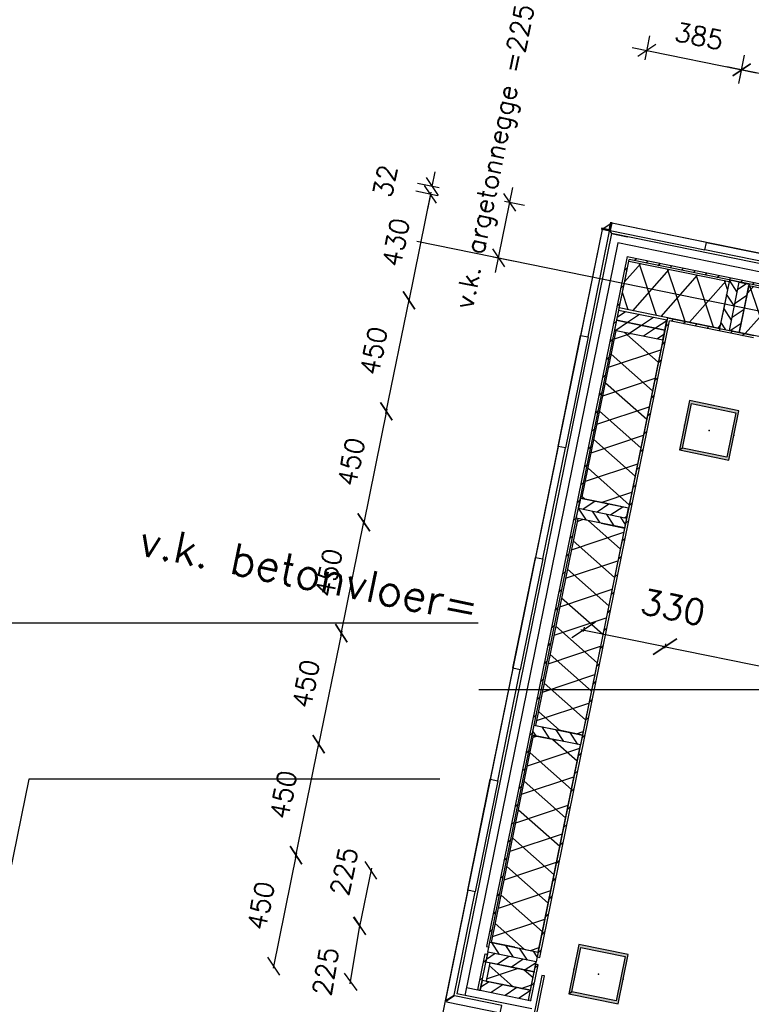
# Model space of a CAD drawing. Extents: x -161991 to 132574, y -998 to 324384.
# Tile 42 of 50: x 29278 to 32188, y 93521 to 97434. Entities that reach past the tile are written whole.
import ezdxf

# ---------------------------------------------------------------- set-up
doc = ezdxf.new("R2010")
doc.units = 0
doc.header["$LTSCALE"] = 50
doc.header["$MEASUREMENT"] = 0
doc.header["$PDSIZE"] = -1
doc.layers.get('0').update_dxf_attribs({"linetype": 'CONTINUOUS'})
doc.layers.get('DEFPOINTS').update_dxf_attribs({"linetype": 'CONTINUOUS'})
for name, color, linetype in [('_ARCHIEFKASTEN', 1, 'CONTINUOUS'), ('A--A21--_F-23-', 10, 'CONTINUOUS'), ('A--A25--_F-2--', 9, 'CONTINUOUS'), ('A--A28--_F-2--', 7, 'CONTINUOUS'), ('A--A42--_F-23-', 9, 'CONTINUOUS'), ('A--L21--', 3, 'CONTINUOUS'), ('A--L21--_F-2--', 7, 'CONTINUOUS'), ('A--L21A1_BUITENWAND', 1, 'CONTINUOUS'), ('A--L21A2_BUITENWAND', 2, 'CONTINUOUS'), ('A--L25--', 7, 'CONTINUOUS'), ('A--L25--_F-23-', 7, 'CONTINUOUS'), ('A--L28--', 7, 'CONTINUOUS'), ('A--L28--_F-2--', 7, 'CONTINUOUS'), ('A--L28A4_CONSTRUCTIE', 4, 'CONTINUOUS'), ('A--L42--', 7, 'CONTINUOUS'), ('A--L42--_F-23-', 7, 'CONTINUOUS'), ('A--M$1A-_F123-', 1, 'CONTINUOUS'), ('AT$1A-25_TEKST', 2, 'CONTINUOUS'), ('X--LR---_CP', 7, 'CONTINUOUS')]:
    doc.layers.add(name, color=color, linetype=linetype)
doc.layers.add('bruto vloeroppervlak', color=3, linetype='CONTINUOUS', plot=False)
doc.styles.add('ALFA-0_25', font='ROMANS')
doc.styles.add('B-01', font='SIMPLEX.SHX', dxfattribs={"width": 0.8, "height": 4.5})
doc.styles.add('HIEMSTRA', font='romans.shx')
doc.dimstyles.get("Standard").update_dxf_attribs({"dimscale": 40, "dimtxt": 2.5, "dimasz": 2, "dimexe": 0.3, "dimexo": 0.3, "dimgap": 2, "dimtad": 1, "dimdec": 0, "dimzin": 0, "dimdsep": 46, "dimtxsty": 'HIEMSTRA', "dimblk1": 'OBLIQUE', "dimblk2": 'OBLIQUE', "dimsah": 1, "dimcen": 0.09, "dimdle": 0.3, "dimclrd": 2, "dimclre": 2, "dimclrt": 3, "dimadec": 0, "dimazin": 0, "dimtfac": 1, "dimtdec": 4, "dimtofl": 0, "dimtmove": 2, "dimatfit": 3, "dimldrblk": 'OBLIQUE', "dimfxl": 0, "dimtvp": 625, "dimtolj": 1, "dimtzin": 0, "dimarcsym": 0})
doc.dimstyles.new('STANDARD$0', dxfattribs={"dimscale": 50, "dimtxt": 2.5, "dimasz": 2, "dimexe": 2, "dimexo": 0, "dimgap": 2, "dimtad": 1, "dimdec": 0, "dimzin": 0, "dimdsep": 46, "dimtxsty": 'ALFA-0_25', "dimblk1": 'OBLIQUE', "dimblk2": 'OBLIQUE', "dimsah": 1, "dimcen": -3, "dimdle": 2, "dimclrd": 1, "dimclre": 1, "dimclrt": 2, "dimadec": 0, "dimazin": 0, "dimtfac": 0.666667, "dimtofl": 0, "dimtmove": 2, "dimatfit": 3, "dimldrblk": 'OBLIQUE', "dimfxl": 0, "dimtvp": 0.833333, "dimtolj": 1, "dimtzin": 0, "dimarcsym": 0})
pattern_1 = [(45, (-31698.136, -96486.365), (-28.284271, 28.284271), [])]
pattern_2 = [(45, (-31858.838, -96243.356), (-28.284271, 28.284271), [])]
pattern_3 = [(45, (0, 0), (-28.284, 28.284), [])]

# ---------------------------------------------------------------- blocks, each defined once
blk = doc.blocks.new('Q020593-')
at = {"layer": 'A--A28--_F-2--', "color": 3, "linetype": 'Continuous'}
for points in [[(-90, 90.1), (-100, -99.9), (-100, 100.1)], [(-90, 90.1), (-100, 100.1), (100, 100.1)], [(-90, 90.1), (-90, -89.9), (-100, -99.9)], [(100, 100.1), (90, 90.1), (-90, 90.1)], [(100, 100.1), (100, -99.9), (90, 90.1)], [(100, -99.9), (90, -89.9), (90, 90.1)], [(100, -99.9), (-100, -99.9), (-90, -89.9)], [(100, -99.9), (-90, -89.9), (90, -89.9)]]:
    blk.add_solid(points, dxfattribs=at)
at = {"layer": 'A--L28--_F-2--', "color": 3, "linetype": 'Continuous'}
blk.add_lwpolyline([(-100, -99.9), (-90, -89.9), (-90, 90.1), (90, 90.1), (90, -89.9), (-90, -89.9), (-100, -99.9), (100, -99.9), (100, 100.1), (-100, 100.1)], close=True, dxfattribs=at)
at = {"layer": 'X--LR---_CP', "color": 4, "linetype": 'Continuous'}
for p in [(-100, 0.1), (0, 0), (100, 0.1)]:
    blk.add_point(p, dxfattribs=at)
blk = doc.blocks.new('_OBLIQUE')
at = {"color": 0, "linetype": 'ByBlock'}
blk.add_line((-0.5, -0.5), (0.5, 0.5), dxfattribs=at)
blk = doc.blocks.new('*D151')
at = {"color": 2, "linetype": 'ByBlock'}
blk.add_line((31833.5, 94944.8), (37123.8, 93867.2), dxfattribs=at)
at = {"layer": 'DEFPOINTS', "color": 0, "linetype": 'ByBlock'}
for p in [(31845.3, 94942.4), (37112.1, 93869.6), (37112.1, 93869.6)]:
    blk.add_point(p, dxfattribs=at)
at = {"color": 2, "linetype": 'ByBlock', "xscale": 80, "yscale": 80, "zscale": 80}
for p, rotation in [((31845.3, 94942.4), 168.4862903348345), ((37112.1, 93869.6), 348.4862903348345)]:
    blk.add_blockref('_OBLIQUE', p, dxfattribs=dict(at, rotation=rotation))
at = {"color": 3, "linetype": 'ByBlock', "insert": (34504.6, 94533.4), "char_height": 100, "attachment_point": 5, "rotation": 348.4863, "style": 'HIEMSTRA'}
blk.add_mtext('\\A1;5375', dxfattribs=at)
blk = doc.blocks.new('*D348')
at = {"color": 2, "linetype": 'ByBlock'}
for p, q in [((24859.1, 62359.5), (25194.2, 62291.2)), ((24869.7, 62351.3), (24873.2, 62368.9)), ((25193, 62285.4), (25196.6, 62303))]:
    blk.add_line(p, q, dxfattribs=at)
at = {"layer": 'DEFPOINTS', "color": 0, "linetype": 'ByBlock'}
for p in [(24867.3, 62339.5), (25190.6, 62273.7), (25194.2, 62291.2)]:
    blk.add_point(p, dxfattribs=at)
at = {"color": 2, "linetype": 'ByBlock', "xscale": 80, "yscale": 80, "zscale": 80}
for p, rotation in [((24870.8, 62357.1), 168.4862903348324), ((25194.2, 62291.2), 348.4862903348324)]:
    blk.add_blockref('_OBLIQUE', p, dxfattribs=dict(at, rotation=rotation))
at = {"color": 3, "linetype": 'ByBlock', "insert": (25226.1, 62447.9), "char_height": 100, "attachment_point": 5, "rotation": 348.4863, "style": 'HIEMSTRA'}
blk.add_mtext('\\A1;330', dxfattribs=at)
blk = doc.blocks.new('*U415')
at = {"layer": 'A--A42--_F-23-'}
h = blk.add_hatch(dxfattribs=at)
h.set_pattern_fill('ALFALINE', color=256, scale=40, style=0, pattern_type=2)
h.set_pattern_definition(pattern_1)
h.paths.add_polyline_path([(0, 0), (-3.9, 5.9), (-563.1, -2736), (-558.2, -2737), (-553.3, -2738), (3.9, -5.9)])
at = {"layer": 'A--L42--_F-23-', "color": 2, "linetype": 'Continuous'}
for points in [[(-3.9, 5.9), (-3.9, 5.9), (-563.1, -2736), (-558.2, -2737)], [(-558.2, -2737), (-553.3, -2738), (3.9, -5.9), (3.9, -5.9)]]:
    blk.add_lwpolyline(points, dxfattribs=at)
blk = doc.blocks.new('NH40_196')
at = {"layer": 'A--A25--_F-2--'}
h = blk.add_hatch(dxfattribs=at)
h.set_pattern_fill('ALFALINE', color=256, scale=40, style=0, pattern_type=2)
h.set_pattern_definition([(45, (-6, 0), (-28.284, 28.284), [])])
h.paths.add_polyline_path([(0, 0), (0, 196), (40, 196), (40, 0)])
at = {"layer": 'A--L25--_F-23-', "color": 2, "linetype": 'Continuous'}
blk.add_lwpolyline([(0, 0), (0, 196), (40, 196), (40, 0)], close=True, dxfattribs=at)
at = {"layer": 'X--LR---_CP'}
for p in [(0, 0), (0, 0), (40, 0)]:
    blk.add_point(p, dxfattribs=at)
blk = doc.blocks.new('*U416')
at = {"layer": 'A--A21--_F-23-'}
h = blk.add_hatch(dxfattribs=at)
h.set_pattern_fill('ALFAISO', color=256, scale=100, angle=78.4825, style=0, pattern_type=2)
h.set_pattern_definition([(138.482, (48.99, -9.98), (-66.285, -74.875), []), (198.482, (48.99, -9.98), (31.701, -94.842), [])])
h.paths.add_polyline_path([(0, 0), (-93.1, 19), (74.6, 841.8), (167.7, 822.8), (260.8, 803.9), (93.1, -19)])
at = {"layer": 'A--L21--_F-2--', "color": 2, "linetype": 'Continuous'}
for points in [[(0, 0), (-93.1, 19), (74.6, 841.8), (167.7, 822.8)], [(0, 0), (-93.1, 19), (74.6, 841.8), (167.7, 822.8)], [(0, 0), (93.1, -19), (260.8, 803.9), (167.7, 822.8)], [(0, 0), (93.1, -19), (260.8, 803.9), (167.7, 822.8)]]:
    blk.add_lwpolyline(points, dxfattribs=at)
blk = doc.blocks.new('*U417')
at = {"layer": 'A--A42--_F-23-'}
h = blk.add_hatch(dxfattribs=at)
h.set_pattern_fill('ALFALINE', color=256, scale=40, style=0, pattern_type=2)
h.set_pattern_definition(pattern_2)
h.paths.add_polyline_path([(0, 0), (-3.9, 5.9), (-521.9, -2534.2), (-517, -2535.2), (-512.1, -2536.2), (3.9, -5.9)])
at = {"layer": 'A--L42--_F-23-', "color": 2, "linetype": 'Continuous'}
for points in [[(-3.9, 5.9), (-3.9, 5.9), (-521.9, -2534.2), (-517, -2535.2)], [(-517, -2535.2), (-512.1, -2536.2), (3.9, -5.9), (3.9, -5.9)]]:
    blk.add_lwpolyline(points, dxfattribs=at)
blk = doc.blocks.new('*U418')
at = {"layer": 'A--A42--_F-23-'}
h = blk.add_hatch(dxfattribs=at)
h.set_pattern_fill('ALFALINE', color=256, scale=40, style=0, pattern_type=2)
h.set_pattern_definition(pattern_3)
h.paths.add_polyline_path([(0, 0), (-4.9, 1), (24.1, 143.2), (29, 142.2), (33.9, 141.2), (4.9, -1)])
at = {"layer": 'A--L42--_F-23-', "color": 2, "linetype": 'Continuous'}
for points in [[(0, 0), (-4.9, 1), (24.1, 143.2), (29, 142.2)], [(0, 0), (4.9, -1), (33.9, 141.2), (29, 142.2)]]:
    blk.add_lwpolyline(points, dxfattribs=at)
blk = doc.blocks.new('*U419')
at = {"layer": 'A--A42--_F-23-'}
h = blk.add_hatch(dxfattribs=at)
h.set_pattern_fill('ALFALINE', color=256, scale=40, style=0, pattern_type=2)
h.set_pattern_definition(pattern_3)
h.paths.add_polyline_path([(0, 0), (-4.9, 1), (24.1, 143.2), (29, 142.2), (33.9, 141.2), (4.9, -1)])
at = {"layer": 'A--L42--_F-23-', "color": 2, "linetype": 'Continuous'}
for points in [[(0, 0), (-4.9, 1), (24.1, 143.2), (29, 142.2)], [(0, 0), (4.9, -1), (33.9, 141.2), (29, 142.2)]]:
    blk.add_lwpolyline(points, dxfattribs=at)
blk = doc.blocks.new('*D420')
at = {"layer": 'A--M$1A-_F123-', "color": 1, "linetype": 'Continuous', "lineweight": -2}
blk.add_line((30914.2, 96748.9), (30824.8, 96309.7), dxfattribs=at)
at = {"layer": 'DEFPOINTS', "color": 0, "linetype": 'Continuous'}
for p in [(30912.4, 96740.1), (30826.6, 96318.5), (30826.6, 96318.5)]:
    blk.add_point(p, dxfattribs=at)
at = {"layer": 'A--M$1A-_F123-', "color": 1, "linetype": 'Continuous', "lineweight": -2, "xscale": 60, "yscale": 60, "zscale": 60}
for p, rotation in [((30912.4, 96740.1), 78.4903400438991), ((30826.6, 96318.5), 258.490340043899)]:
    blk.add_blockref('_OBLIQUE', p, dxfattribs=dict(at, rotation=rotation))
at = {"layer": 'A--M$1A-_F123-', "color": 2, "linetype": 'Continuous', "insert": (30774, 96548.8), "char_height": 75, "attachment_point": 5, "rotation": 78.4903, "style": 'HIEMSTRA'}
blk.add_mtext('\\A1;430', dxfattribs=at)
blk = doc.blocks.new('*D421')
at = {"layer": 'A--M$1A-_F123-', "color": 1, "linetype": 'Continuous', "lineweight": -2}
blk.add_line((30734.9, 95868.8), (30828.4, 96327.3), dxfattribs=at)
at = {"layer": 'DEFPOINTS', "color": 0, "linetype": 'Continuous'}
for p in [(30826.6, 96318.5), (30826.6, 96318.5), (30736.7, 95877.6)]:
    blk.add_point(p, dxfattribs=at)
at = {"layer": 'A--M$1A-_F123-', "color": 1, "linetype": 'Continuous', "lineweight": -2, "xscale": 60, "yscale": 60, "zscale": 60}
for p, rotation in [((30826.6, 96318.5), 78.48258066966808), ((30736.7, 95877.6), 258.4825806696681)]:
    blk.add_blockref('_OBLIQUE', p, dxfattribs=dict(at, rotation=rotation))
at = {"layer": 'A--M$1A-_F123-', "color": 2, "linetype": 'Continuous', "insert": (30686.1, 96117.5), "char_height": 75, "attachment_point": 5, "rotation": 78.4826, "style": 'HIEMSTRA'}
blk.add_mtext('\\A1;450', dxfattribs=at)
blk = doc.blocks.new('*D422')
at = {"layer": 'A--M$1A-_F123-', "color": 1, "linetype": 'Continuous', "lineweight": -2}
blk.add_line((30555.4, 94986.9), (30648.8, 95445.5), dxfattribs=at)
at = {"layer": 'DEFPOINTS', "color": 0, "linetype": 'Continuous'}
for p in [(30647, 95436.7), (30647, 95436.7), (30557.2, 94995.7)]:
    blk.add_point(p, dxfattribs=at)
at = {"layer": 'A--M$1A-_F123-', "color": 1, "linetype": 'Continuous', "lineweight": -2, "xscale": 60, "yscale": 60, "zscale": 60}
for p, rotation in [((30647, 95436.7), 78.49000000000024), ((30557.2, 94995.7), 258.4900000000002)]:
    blk.add_blockref('_OBLIQUE', p, dxfattribs=dict(at, rotation=rotation))
at = {"layer": 'A--M$1A-_F123-', "color": 2, "linetype": 'Continuous', "insert": (30506.6, 95235.6), "char_height": 75, "attachment_point": 5, "rotation": 78.49, "style": 'HIEMSTRA'}
blk.add_mtext('\\A1;450', dxfattribs=at)
blk = doc.blocks.new('*D423')
at = {"layer": 'A--M$1A-_F123-', "color": 1, "linetype": 'Continuous', "lineweight": -2}
blk.add_line((30738.5, 95886.4), (30645.2, 95427.8), dxfattribs=at)
at = {"layer": 'DEFPOINTS', "color": 0, "linetype": 'Continuous'}
for p in [(30736.7, 95877.6), (30647, 95436.6), (30647, 95436.6)]:
    blk.add_point(p, dxfattribs=at)
at = {"layer": 'A--M$1A-_F123-', "color": 1, "linetype": 'Continuous', "lineweight": -2, "xscale": 60, "yscale": 60, "zscale": 60}
for p, rotation in [((30736.7, 95877.6), 78.49741933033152), ((30647, 95436.6), 258.4974193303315)]:
    blk.add_blockref('_OBLIQUE', p, dxfattribs=dict(at, rotation=rotation))
at = {"layer": 'A--M$1A-_F123-', "color": 2, "linetype": 'Continuous', "insert": (30596.3, 95676.6), "char_height": 75, "attachment_point": 5, "rotation": 78.4974, "style": 'HIEMSTRA'}
blk.add_mtext('\\A1;450', dxfattribs=at)
blk = doc.blocks.new('*D424')
at = {"layer": 'A--M$1A-_F123-', "color": 1, "linetype": 'Continuous', "lineweight": -2}
blk.add_line((30559, 95004.5), (30465.6, 94545.9), dxfattribs=at)
at = {"layer": 'DEFPOINTS', "color": 0, "linetype": 'Continuous'}
for p in [(30557.2, 94995.7), (30467.4, 94554.7), (30467.4, 94554.7)]:
    blk.add_point(p, dxfattribs=at)
at = {"layer": 'A--M$1A-_F123-', "color": 1, "linetype": 'Continuous', "lineweight": -2, "xscale": 60, "yscale": 60, "zscale": 60}
for p, rotation in [((30557.2, 94995.7), 78.48999999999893), ((30467.4, 94554.7), 258.4899999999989)]:
    blk.add_blockref('_OBLIQUE', p, dxfattribs=dict(at, rotation=rotation))
at = {"layer": 'A--M$1A-_F123-', "color": 2, "linetype": 'Continuous', "insert": (30416.8, 94794.6), "char_height": 75, "attachment_point": 5, "rotation": 78.49, "style": 'HIEMSTRA'}
blk.add_mtext('\\A1;450', dxfattribs=at)
blk = doc.blocks.new('*D425')
at = {"layer": 'A--M$1A-_F123-', "color": 1, "linetype": 'Continuous', "lineweight": -2}
blk.add_line((30375.8, 94105), (30469.2, 94563.5), dxfattribs=at)
at = {"layer": 'DEFPOINTS', "color": 0, "linetype": 'Continuous'}
for p in [(30467.4, 94554.7), (30467.4, 94554.7), (30377.6, 94113.8)]:
    blk.add_point(p, dxfattribs=at)
at = {"layer": 'A--M$1A-_F123-', "color": 1, "linetype": 'Continuous', "lineweight": -2, "xscale": 60, "yscale": 60, "zscale": 60}
for p, rotation in [((30467.4, 94554.7), 78.48258066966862), ((30377.6, 94113.8), 258.4825806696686)]:
    blk.add_blockref('_OBLIQUE', p, dxfattribs=dict(at, rotation=rotation))
at = {"layer": 'A--M$1A-_F123-', "color": 2, "linetype": 'Continuous', "insert": (30327, 94353.7), "char_height": 75, "attachment_point": 5, "rotation": 78.4826, "style": 'HIEMSTRA'}
blk.add_mtext('\\A1;450', dxfattribs=at)
blk = doc.blocks.new('*D426')
at = {"layer": 'A--M$1A-_F123-', "color": 1, "linetype": 'Continuous', "lineweight": -2}
blk.add_line((30677.3, 94061.9), (30628.8, 93823.8), dxfattribs=at)
at = {"layer": 'DEFPOINTS', "color": 0, "linetype": 'Continuous'}
for p in [(30675.5, 94053.1), (30630.6, 93832.6), (30630.6, 93832.6)]:
    blk.add_point(p, dxfattribs=at)
at = {"layer": 'A--M$1A-_F123-', "color": 1, "linetype": 'Continuous', "lineweight": -2, "xscale": 60, "yscale": 60, "zscale": 60}
for p, rotation in [((30675.5, 94053.1), 78.48258066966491), ((30630.6, 93832.6), 258.4825806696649)]:
    blk.add_blockref('_OBLIQUE', p, dxfattribs=dict(at, rotation=rotation))
at = {"layer": 'A--M$1A-_F123-', "color": 2, "linetype": 'Continuous', "insert": (30568.1, 94049.6), "char_height": 75, "attachment_point": 5, "rotation": 78.4826, "style": 'HIEMSTRA'}
blk.add_mtext('\\A1;225', dxfattribs=at)
blk = doc.blocks.new('*D427')
at = {"layer": 'A--M$1A-_F123-', "color": 1, "linetype": 'Continuous', "lineweight": -2}
blk.add_line((30592.5, 93601.8), (30632.1, 93841.5), dxfattribs=at)
at = {"layer": 'DEFPOINTS', "color": 0, "linetype": 'Continuous'}
for p in [(30630.6, 93832.6), (30630.6, 93832.6), (30593.9, 93610.7)]:
    blk.add_point(p, dxfattribs=at)
at = {"layer": 'A--M$1A-_F123-', "color": 1, "linetype": 'Continuous', "lineweight": -2, "xscale": 60, "yscale": 60, "zscale": 60}
for p, rotation in [((30630.6, 93832.6), 80.619508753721), ((30593.9, 93610.7), 260.619508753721)]:
    blk.add_blockref('_OBLIQUE', p, dxfattribs=dict(at, rotation=rotation))
at = {"layer": 'A--M$1A-_F123-', "color": 2, "linetype": 'Continuous', "insert": (30494.8, 93652.3), "char_height": 75, "attachment_point": 5, "rotation": 80.6195, "style": 'HIEMSTRA'}
blk.add_mtext('\\A1;225', dxfattribs=at)
blk = doc.blocks.new('*D428')
at = {"layer": 'A--M$1A-_F123-', "color": 1, "linetype": 'Continuous', "lineweight": -2}
blk.add_line((30379.4, 94122.6), (30286, 93664), dxfattribs=at)
at = {"layer": 'DEFPOINTS', "color": 0, "linetype": 'Continuous'}
for p in [(30377.6, 94113.8), (30287.8, 93672.8), (30287.8, 93672.8)]:
    blk.add_point(p, dxfattribs=at)
at = {"layer": 'A--M$1A-_F123-', "color": 1, "linetype": 'Continuous', "lineweight": -2, "xscale": 60, "yscale": 60, "zscale": 60}
for p, rotation in [((30377.6, 94113.8), 78.48999999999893), ((30287.8, 93672.8), 258.4899999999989)]:
    blk.add_blockref('_OBLIQUE', p, dxfattribs=dict(at, rotation=rotation))
at = {"layer": 'A--M$1A-_F123-', "color": 2, "linetype": 'Continuous', "insert": (30237.1, 93912.8), "char_height": 75, "attachment_point": 5, "rotation": 78.49, "style": 'HIEMSTRA'}
blk.add_mtext('\\A1;450', dxfattribs=at)
blk = doc.blocks.new('*U429')
at = {"layer": 'A--A21--_F-23-'}
h = blk.add_hatch(dxfattribs=at)
h.set_pattern_fill('ALFAISO', color=256, scale=100, angle=258.4901, style=0, pattern_type=2)
h.set_pattern_definition([(318.49, (-48.99, 9.98), (66.275, 74.884), []), (18.49, (-48.99, 9.98), (-31.714, 94.838), [])])
h.paths.add_polyline_path([(0, 0), (93.1, -19), (-74.5, -841.8), (-167.6, -822.8), (-260.6, -803.9), (-93.1, 19)])
at = {"layer": 'A--L21--_F-2--', "color": 2, "linetype": 'Continuous'}
for points in [[(0, 0), (-93.1, 19), (-260.6, -803.9), (-167.6, -822.8)], [(0, 0), (-93.1, 19), (-260.6, -803.9), (-167.6, -822.8)], [(0, 0), (93.1, -19), (-74.5, -841.8), (-167.6, -822.8)], [(0, 0), (93.1, -19), (-74.5, -841.8), (-167.6, -822.8)]]:
    blk.add_lwpolyline(points, dxfattribs=at)
blk = doc.blocks.new('*U430')
at = {"layer": 'A--A21--_F-23-'}
h = blk.add_hatch(dxfattribs=at)
h.set_pattern_fill('ALFAISO', color=256, scale=100, angle=78.4817, style=0, pattern_type=2)
h.set_pattern_definition([(138.482, (48.99, -9.98), (-66.286, -74.874), []), (198.482, (48.99, -9.98), (31.7, -94.842), [])])
h.paths.add_polyline_path([(0, 0), (-93.1, 19), (43.1, 687.1), (136.1, 668.1), (229.2, 649.1), (93.1, -19)])
at = {"layer": 'A--L21--_F-2--', "color": 2, "linetype": 'Continuous'}
for points in [[(0, 0), (-93.1, 19), (43.1, 687.1), (136.1, 668.1)], [(0, 0), (-93.1, 19), (43.1, 687.1), (136.1, 668.1)], [(136.1, 668.1), (229.2, 649.1), (93.1, -19), (0, 0)], [(136.1, 668.1), (229.2, 649.1), (93.1, -19), (0, 0)]]:
    blk.add_lwpolyline(points, dxfattribs=at)
blk = doc.blocks.new('*U433')
at = {"layer": 'A--A21--_F-23-'}
h = blk.add_hatch(dxfattribs=at)
h.set_pattern_fill('ALFAISO', color=256, scale=100, angle=348.4825, style=0, pattern_type=2)
h.set_pattern_definition([(48.482, (-9.98, -48.99), (-74.875, 66.285), []), (108.482, (-9.98, -48.99), (-94.842, -31.701), [])])
h.paths.add_polyline_path([(0, 0), (19, 93.1), (841.8, -74.6), (822.8, -167.7), (803.9, -260.8), (-19, -93.1)])
at = {"layer": 'A--L21--_F-2--', "color": 2, "linetype": 'Continuous'}
for points in [[(0, 0), (19, 93.1), (841.8, -74.6), (822.8, -167.7)], [(0, 0), (19, 93.1), (841.8, -74.6), (822.8, -167.7)], [(822.8, -167.7), (803.9, -260.8), (-19, -93.1), (0, 0)], [(822.8, -167.7), (803.9, -260.8), (-19, -93.1), (0, 0)]]:
    blk.add_lwpolyline(points, dxfattribs=at)
blk = doc.blocks.new('*U435')
at = {"layer": 'A--A42--_F-23-'}
h = blk.add_hatch(dxfattribs=at)
h.set_pattern_fill('ALFALINE', color=256, scale=40, style=0, pattern_type=2)
h.set_pattern_definition(pattern_1)
h.paths.add_polyline_path([(0, 0), (-3.9, 5.9), (540.3, -104.9), (539.3, -109.8), (538.3, -114.7), (3.9, -5.9)])
at = {"layer": 'A--L42--_F-23-', "color": 2, "linetype": 'Continuous'}
for points in [[(-3.9, 5.9), (-3.9, 5.9), (540.3, -104.9), (540.3, -104.9)], [(538.3, -114.7), (538.3, -114.7), (3.9, -5.9), (3.9, -5.9)]]:
    blk.add_lwpolyline(points, dxfattribs=at)
blk = doc.blocks.new('*U436')
at = {"layer": 'A--A42--_F-23-'}
h = blk.add_hatch(dxfattribs=at)
h.set_pattern_fill('ALFALINE', color=256, scale=40, style=0, pattern_type=2)
h.set_pattern_definition(pattern_2)
h.paths.add_polyline_path([(0, 0), (-3.9, 5.9), (340, -64.1), (339, -69), (338.1, -73.9), (3.9, -5.9)])
at = {"layer": 'A--L42--_F-23-', "color": 2, "linetype": 'Continuous'}
for points in [[(-3.9, 5.9), (-3.9, 5.9), (340, -64.1), (340, -64.1)], [(338.1, -73.9), (338.1, -73.9), (3.9, -5.9), (3.9, -5.9)]]:
    blk.add_lwpolyline(points, dxfattribs=at)
blk = doc.blocks.new('*D458')
at = {"layer": 'A--M$1A-_F123-', "color": 1, "lineweight": -2}
for p, q in [((32138.6, 97180.9), (32161.6, 97293.6)), ((32649.3, 97133), (32090.8, 97246.8)), ((32579.5, 97091), (32602.5, 97203.8))]:
    blk.add_line(p, q, dxfattribs=at)
at = {"layer": 'DEFPOINTS', "color": 0}
for p in [(32149.6, 97234.8), (32138.6, 97180.9), (32579.5, 97091)]:
    blk.add_point(p, dxfattribs=at)
at = {"layer": 'A--M$1A-_F123-', "color": 1, "lineweight": -2, "xscale": 60, "yscale": 60, "zscale": 60}
for p, rotation in [((32149.6, 97234.8), 168.4825806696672), ((32590.5, 97145), 348.4825806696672)]:
    blk.add_blockref('_OBLIQUE', p, dxfattribs=dict(at, rotation=rotation))
at = {"layer": 'A--M$1A-_F123-', "color": 2, "insert": (32389.5, 97285.4), "char_height": 75, "attachment_point": 5, "rotation": 348.4826, "style": 'ALFA-0_25'}
blk.add_mtext('\\A1;450', dxfattribs=at)
blk = doc.blocks.new('*D459')
at = {"layer": 'A--M$1A-_F123-', "color": 1, "lineweight": -2}
for p, q in [((30918.8, 96771.2), (30930.8, 96830)), ((30946.6, 96765.6), (30860, 96783.2)), ((30940.2, 96734.2), (30853.6, 96751.9)), ((30912.4, 96739.9), (30900.4, 96681.1))]:
    blk.add_line(p, q, dxfattribs=at)
at = {"layer": 'DEFPOINTS', "color": 0}
for p in [(30912.4, 96739.9), (30940.2, 96734.2), (30946.6, 96765.6)]:
    blk.add_point(p, dxfattribs=at)
at = {"layer": 'A--M$1A-_F123-', "color": 1, "lineweight": -2, "xscale": 60, "yscale": 60, "zscale": 60}
for p, rotation in [((30912.4, 96739.9), 78.48258066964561), ((30918.8, 96771.2), 258.4825806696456)]:
    blk.add_blockref('_OBLIQUE', p, dxfattribs=dict(at, rotation=rotation))
at = {"layer": 'A--M$1A-_F123-', "color": 2, "insert": (30731.9, 96793), "char_height": 75, "attachment_point": 5, "rotation": 78.4826, "style": 'ALFA-0_25'}
blk.add_mtext('\\A1;32', dxfattribs=at)
blk = doc.blocks.new('*D460')
at = {"layer": 'A--M$1A-_F123-', "color": 1, "lineweight": -2}
for p, q in [((31170.9, 96428.8), (31239.8, 96767)), ((31207, 96712.5), (31286.6, 96696.3)), ((31162, 96491.9), (31241.7, 96475.7))]:
    blk.add_line(p, q, dxfattribs=at)
at = {"layer": 'DEFPOINTS', "color": 0}
for p in [(31207, 96712.5), (31227.8, 96708.2), (31162, 96491.9)]:
    blk.add_point(p, dxfattribs=at)
at = {"layer": 'A--M$1A-_F123-', "color": 1, "lineweight": -2, "xscale": 60, "yscale": 60, "zscale": 60}
for p, rotation in [((31227.8, 96708.2), 78.49), ((31182.9, 96487.6), 258.49)]:
    blk.add_blockref('_OBLIQUE', p, dxfattribs=dict(at, rotation=rotation))
at = {"layer": 'A--M$1A-_F123-', "color": 2, "insert": (31177.7, 96888.7), "char_height": 75, "attachment_point": 5, "rotation": 78.49, "style": 'ALFA-0_25'}
blk.add_mtext('\\A1;v.k. argetonnegge =225', dxfattribs=at)
blk = doc.blocks.new('*D508')
at = {"layer": 'A--M$1A-_F123-', "color": 1, "lineweight": -2}
for p, q in [((31765.4, 97275.1), (31784.8, 97370.4)), ((31714, 97323.6), (32208.4, 97222.8)), ((32142.2, 97198.3), (32161.6, 97293.6))]:
    blk.add_line(p, q, dxfattribs=at)
at = {"layer": 'DEFPOINTS', "color": 0}
for p in [(31765.4, 97275.1), (32149.6, 97234.8), (32142.2, 97198.3)]:
    blk.add_point(p, dxfattribs=at)
at = {"layer": 'A--M$1A-_F123-', "color": 1, "lineweight": -2, "xscale": 60, "yscale": 60, "zscale": 60}
for p, rotation in [((31772.8, 97311.6), 168.482580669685), ((32149.6, 97234.8), 348.482580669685)]:
    blk.add_blockref('_OBLIQUE', p, dxfattribs=dict(at, rotation=rotation))
at = {"layer": 'A--M$1A-_F123-', "color": 2, "insert": (31980.7, 97368.7), "char_height": 75, "attachment_point": 5, "rotation": 348.4826, "style": 'ALFA-0_25'}
blk.add_mtext('\\A1;385', dxfattribs=at)
blk = doc.blocks.new('*U594')
at = {"layer": 'A--A21--_F-23-'}
h = blk.add_hatch(dxfattribs=at)
h.set_pattern_fill('ALFAISO', color=256, scale=100, angle=168.5092, style=0, pattern_type=2)
h.set_pattern_definition([(228.51, (9.96, 49), (74.906, -66.25), []), (288.51, (9.96, 49), (94.827, 31.746), [])])
h.paths.add_polyline_path([(0, 0), (-18.9, -93.1), (-418.1, -11.9), (-399.2, 81.2), (-380.3, 174.2), (18.9, 93.1)])
at = {"layer": 'A--L21--_F-2--', "color": 2, "linetype": 'Continuous'}
for points in [[(-399.2, 81.2), (-380.3, 174.2), (18.9, 93.1), (0, 0)], [(-399.2, 81.2), (-380.3, 174.2), (18.9, 93.1), (0, 0)], [(0, 0), (-18.9, -93.1), (-418.1, -11.9), (-399.2, 81.2)], [(0, 0), (-18.9, -93.1), (-418.1, -11.9), (-399.2, 81.2)]]:
    blk.add_lwpolyline(points, dxfattribs=at)

msp = doc.modelspace()

# ---------------------------------------------------------------- hatches: boundary and pattern name
at = {"layer": 'A--A21--_F-23-'}
h = msp.add_hatch(dxfattribs=at)
h.set_pattern_fill('ALFAISO', color=256, scale=80, angle=168.49, style=0, pattern_type=2)
h.set_pattern_definition([(138.49, (120556.585, 181307.894), (-53.02006, -59.907205), []), (198.49, (120556.585, 181307.894), (25.37113, -75.87032), [])])
h.paths.add_polyline_path([(31228.9, 93670), (31148.5, 93686.3), (31133.5, 93612.8), (31309.9, 93576.9), (31324.9, 93650.4), (31228.9, 93670), (31252.6, 93665.1)])

# ---------------------------------------------------------------- linework, layer by layer
at = {"layer": '_ARCHIEFKASTEN'}
for points in [[(31101.6, 95036.2), (26327.4, 95036.2), (26327.4, 83816.9)], [(30948.9, 94416.2), (29314.2, 94416.2), (21817.1, 57611.8)]]:
    msp.add_lwpolyline(points, dxfattribs=at)
at = {"layer": 'A--L21--'}
for points in [[(32009.9, 96548.9), (31633.1, 96625.7), (31627.1, 96596.3), (32003.9, 96519.5)], [(31595.3, 96600.2), (31509.5, 96179.2), (31538.9, 96173.2), (31624.7, 96594.2)], [(32009.9, 96548.9), (32450.8, 96459.1), (32444.8, 96429.7), (32003.9, 96519.5)], [(31419.7, 95738.2), (31509.5, 96179.2), (31538.9, 96173.2), (31449.1, 95732.2)], [(31419.7, 95738.2), (31329.8, 95297.3), (31359.2, 95291.3), (31449.1, 95732.2)], [(31240, 94856.3), (31329.8, 95297.3), (31359.2, 95291.3), (31269.4, 94850.4)], [(31240, 94856.3), (31150.1, 94415.4), (31179.5, 94409.4), (31269.4, 94850.4)], [(31060.3, 93974.5), (31150.1, 94415.4), (31179.5, 94409.4), (31089.7, 93968.5)], [(31005.9, 93557.2), (31089.7, 93968.5), (31060.3, 93974.5), (31060.3, 93974.5), (30971.3, 93537.7), (30975.2, 93536.9)], [(31228.9, 93670), (31148.5, 93686.3), (31133.5, 93612.8), (31309.9, 93576.9), (31324.9, 93650.4), (31228.9, 93670), (31252.6, 93665.1)], [(30976, 93530.6), (31189.6, 93487.1), (31195.6, 93516.5), (31007.4, 93554.8), (30976.8, 93534.5)]]:
    msp.add_lwpolyline(points, close=True, dxfattribs=at)
at = {"layer": 'A--L21A1_BUITENWAND'}
for p, q in [((30857.6, 96554), (43034.3, 94073.6)), ((31104.1, 94771.6), (41924.9, 94771.6))]:
    msp.add_line(p, q, dxfattribs=at)
at = {"layer": 'A--L21A2_BUITENWAND', "color": 2, "linetype": 'Continuous'}
for p, q in [((31632.5, 96584.4), (31017.3, 93563)), ((41631.1, 94548.4), (31632.5, 96584.4)), ((31657.5, 96546.7), (31048.6, 93556.6)), ((41599.1, 94522.2), (31657.5, 96546.7)), ((31315.2, 93502.4), (31017.3, 93563)), ((31055, 93588), (31100.1, 93578.8))]:
    msp.add_line(p, q, dxfattribs=at)
msp.add_lwpolyline([(31328.1, 93450.7), (31365.4, 93633.8), (31355.6, 93635.8), (31318.3, 93452.7)], close=True, dxfattribs=at)
at = {"layer": 'A--L28A4_CONSTRUCTIE'}
for p, q in [((31623.5, 96598.5), (31629.9, 96629.9)), ((31627.4, 96597.7), (31633.8, 96629.1)), ((31622.7, 96594.6), (31591.3, 96601)), ((31623.5, 96598.5), (31592.1, 96604.9)), ((31623.5, 96598.5), (31632.8, 96584.4)), ((31632.8, 96584.4), (31695.9, 96571.5))]:
    msp.add_line(p, q, dxfattribs=at)
at = {"layer": 'bruto vloeroppervlak'}
msp.add_lwpolyline([(31595.3, 96600.2), (24417.9, 61366.1), (24443.7, 61328.4), (32782.2, 59629.6), (32820.7, 59654.2), (33773.9, 64337.7), (33771.8, 64347.2), (38858.3, 65471.4), (38858.3, 65980.4), (37015, 65581.3), (37012, 73407.7), (41634.8, 73407.9), (41670.8, 73443.9), (41671.1, 94553.7), (41646.9, 94585.8), (31633.1, 96625.7), (31595.3, 96600.2)], close=True, dxfattribs=at)

# ---------------------------------------------------------------- block references
at = {"layer": 'A--L21--', "linetype": 'Continuous'}
for name, p in [('*U594', (32081.1, 96300.2)), ('*U433', (32159.4, 96284.2)), ('*U430', (31607.2, 95512)), ('*U429', (31591, 95432.6)), ('*U416', (31247.8, 93747.7))]:
    msp.add_blockref(name, p, dxfattribs=at)
at = {"layer": 'A--L25--', "xscale": -1}
for p, rotation in [((32101.3, 96199.1), 348.4900000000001), ((31852.4, 96239.6), 78.490844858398), ((31844.4, 96200.4), 78.490844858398), ((31700.3, 95492.5), 78.48999999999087), ((31332.9, 93689.6), 78.49000000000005), ((31309.9, 93576.9), 78.49000000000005)]:
    msp.add_blockref('NH40_196', p, dxfattribs=dict(at, rotation=rotation))
at = {"layer": 'A--L25--'}
for p, rotation in [((32101.3, 96199.1), 348.4825806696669), ((31684.3, 95414.1), 78.48258066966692), ((31508.6, 94551.6), 78.48258066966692), ((31332.9, 93689.6), 78.48258066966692)]:
    msp.add_blockref('NH40_196', p, dxfattribs=dict(at, rotation=rotation))
at = {"layer": 'A--L28--', "linetype": 'Continuous', "rotation": 348.4862903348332}
for p in [(32020.4, 95801.9), (31580.2, 93641.1)]:
    msp.add_blockref('Q020593-', p, dxfattribs=at)
at = {"layer": 'A--L42--'}
for name, p in [('*U415', (31698.1, 96486.4)), ('*U435', (31698.1, 96486.4)), ('*U436', (31858.8, 96243.4)), ('*U418', (31105, 93577.8)), ('*U419', (31306.9, 93536.7))]:
    msp.add_blockref(name, p, dxfattribs=at)
at = {"layer": 'A--L42--', "linetype": 'Continuous'}
msp.add_blockref('*U417', (31858.8, 96243.4), dxfattribs=at)

# ---------------------------------------------------------------- texts
at = {"layer": 'AT$1A-25_TEKST', "style": 'B-01'}
msp.add_text('v.k. betonvloer=', height=125, rotation=348.49, dxfattribs=at).set_placement((29746.2, 95308.3))

# ---------------------------------------------------------------- dimensions: what is measured, and where the dimension line sits
at = {"layer": 'A--M$1A-_F123-'}
for p1, p2, distance, picture, middle in [((31765.4, 97275.1), (32142.2, 97198.3), 37.2, '*D508', (31980.7, 97368.7)), ((32579.5, 97091), (32138.6, 97180.9), -55.1, '*D458', (32389.5, 97285.4)), ((30946.6, 96765.6), (30940.2, 96734.2), -28.3, '*D459', (30731.9, 96793))]:
    dim = msp.add_aligned_dim(p1=p1, p2=p2, distance=distance, dimstyle='STANDARD$0', override={"dimscale": 30, "dimclrd": 1, "dimclre": 1, "dimclrt": 2}, dxfattribs=at)
    dim.commit()
    dim.dimension.update_dxf_attribs({"geometry": picture, "text_midpoint": middle})
dim = msp.add_linear_dim(base=(31227.8, 96708.2), p1=(31162, 96491.9), p2=(31207, 96712.5), angle=78.49, text='v.k. argetonnegge =<>', dimstyle='STANDARD$0', override={"dimscale": 30, "dimclrd": 1, "dimclre": 1, "dimclrt": 2}, dxfattribs=at)
dim.commit()
dim.dimension.update_dxf_attribs({"geometry": '*D460', "text_midpoint": (31177.7, 96888.7), "dimtype": 160})
at = {"layer": 'A--M$1A-_F123-', "linetype": 'Continuous'}
for p1, p2, picture, middle in [((30912.4, 96740.1), (30826.6, 96318.5), '*D420', (30774, 96548.8)), ((30736.7, 95877.6), (30826.6, 96318.5), '*D421', (30686.1, 96117.5)), ((30736.7, 95877.6), (30647, 95436.6), '*D423', (30596.3, 95676.6)), ((30557.2, 94995.7), (30647, 95436.7), '*D422', (30506.6, 95235.6)), ((30557.2, 94995.7), (30467.4, 94554.7), '*D424', (30416.8, 94794.6)), ((30377.6, 94113.8), (30467.4, 94554.7), '*D425', (30327, 94353.7)), ((30377.6, 94113.8), (30287.8, 93672.8), '*D428', (30237.1, 93912.8))]:
    dim = msp.add_aligned_dim(p1=p1, p2=p2, distance=0, dimstyle='Standard', override={"dimscale": 30, "dimclrd": 1, "dimclre": 1, "dimclrt": 2}, dxfattribs=at)
    dim.commit()
    dim.dimension.update_dxf_attribs({"geometry": picture, "text_midpoint": middle})
at = {"layer": 'A--M$1A-_F123-'}
dim = msp.add_linear_dim(base=(31845.3, 94942.4), p1=(31518.4, 94990.7), p2=(31841.7, 94924.9), angle=348.4863, dimstyle='Standard', dxfattribs=at)
dim.commit()
dim.dimension.update_dxf_attribs({"geometry": '*D348', "text_midpoint": (31877.2, 95099.1), "dimtype": 161, "insert": (6651.1, 32651.2)})
dim = msp.add_aligned_dim(p1=(31845.3, 94942.4), p2=(37112.1, 93869.6), distance=0, dimstyle='Standard', dxfattribs=at)
dim.commit()
dim.dimension.update_dxf_attribs({"geometry": '*D151', "text_midpoint": (34504.6, 94533.4)})
at = {"layer": 'A--M$1A-_F123-', "linetype": 'Continuous'}
for p1, angle, picture, middle in [((30675.5, 94053.1), 258.4826, '*D426', (30568.1, 94049.6)), ((30593.9, 93610.7), 80.6195, '*D427', (30494.8, 93652.3))]:
    dim = msp.add_linear_dim(base=(30630.6, 93832.6), p1=p1, p2=(30630.6, 93832.6), angle=angle, dimstyle='Standard', override={"dimscale": 30, "dimclrd": 1, "dimclre": 1, "dimclrt": 2}, dxfattribs=at)
    dim.commit()
    dim.dimension.update_dxf_attribs({"geometry": picture, "text_midpoint": middle, "dimtype": 161})

doc.saveas('drawing.dxf')
